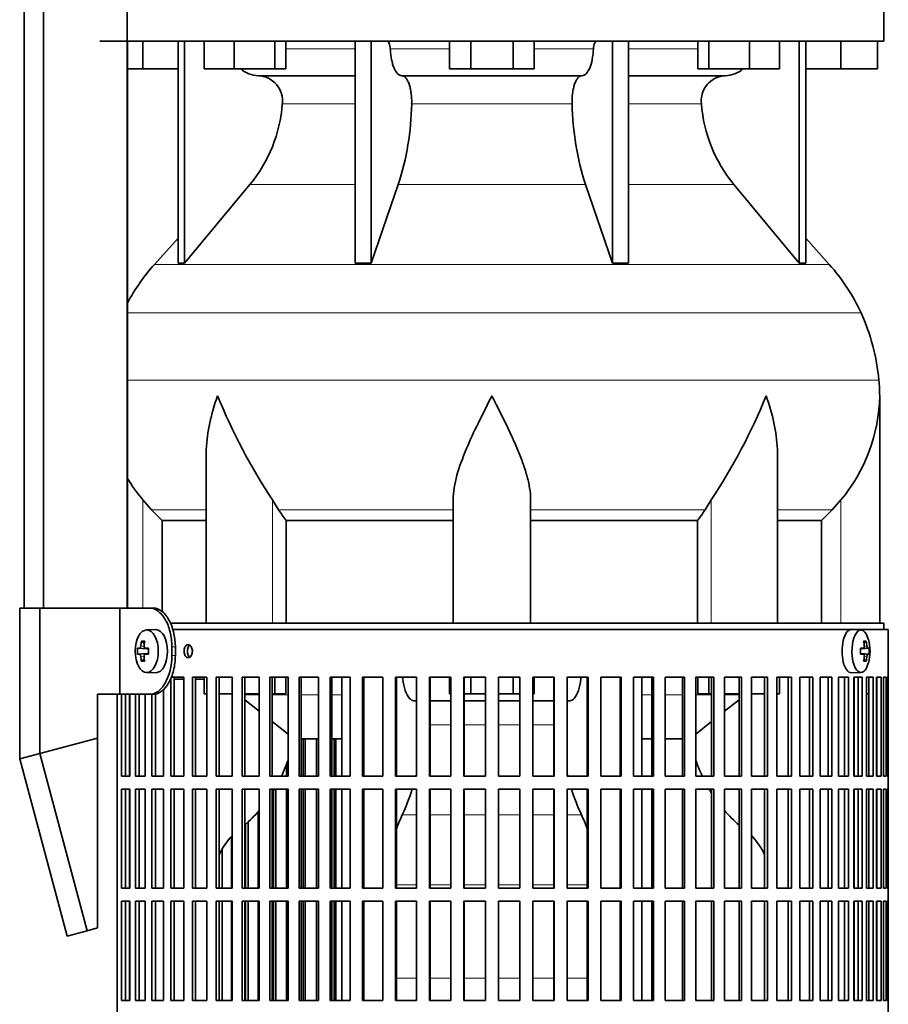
# Model space of a CAD drawing. Header units: millimetres. Extents: x 160 to 768, y -856 to 1288.
# Tile 10 of 14: x 500 to 702, y 231 to 460. Entities that reach past the tile are written whole.
import ezdxf

# ---------------------------------------------------------------- set-up
doc = ezdxf.new("R2010")
doc.units = ezdxf.units.MM
for name, color, linetype in [('LOW_134-3', 7, 'Continuous'), ('M5X8_UNI7687', 7, 'Continuous'), ('VSI134_DIFFUSORE', 7, 'Continuous'), ('VSI134_FILTRO_A', 7, 'Continuous'), ('VSI134_FILTRO_B', 7, 'Continuous'), ('VSI134_SUPPORTO_', 7, 'Continuous'), ('VSI134_TERMINALE', 7, 'Continuous')]:
    doc.layers.add(name, color=color, linetype=linetype)

# ---------------------------------------------------------------- blocks, each defined once
blk = doc.blocks.new('SE3')
at = {"layer": 'LOW_134-3', "color": 7, "linetype": 'Continuous', "lineweight": 35}
for p, q in [((501.38, 323.18), (501.38, 774.68)), ((505.93, 323.18), (505.93, 774.68)), ((525.31, 774.68), (525.31, 323.18)), ((525.38, 454.68), (525.38, 323.18))]:
    blk.add_line(p, q, dxfattribs=at)
at = {"layer": 'M5X8_UNI7687', "color": 7, "linetype": 'Continuous', "lineweight": 35}
for p, q in [((531.9, 318.18), (529.8, 318.11)), ((695.62, 318.11), (693.35, 318.18)), ((528.64, 315.52), (529.3, 314.98)), ((696.79, 315.52), (696.28, 315.13)), ((527.74, 313.88), (529.97, 313.72)), ((529.48, 313.89), (530.28, 313.81)), ((695.51, 313.83), (696.18, 313.89)), ((697.48, 313.88), (695.51, 313.73)), ((527.74, 312.49), (529.97, 312.65)), ((528.64, 310.85), (529.3, 311.39)), ((530.28, 312.56), (529.48, 312.47)), ((697.48, 312.49), (695.51, 312.63)), ((696.18, 312.47), (695.51, 312.54)), ((696.79, 310.85), (696.28, 311.24)), ((529.8, 308.25), (531.9, 308.18)), ((693.35, 308.18), (695.62, 308.25))]:
    blk.add_line(p, q, dxfattribs=at)
at = {"layer": 'M5X8_UNI7687', "color": 4, "linetype": 'Continuous', "lineweight": 9}
for p, q in [((529.97, 313.72), (528.19, 313.89)), ((528.46, 314.39), (529.25, 314.31)), ((529.5, 313.89), (530.28, 313.81)), ((697.19, 313.89), (695.51, 313.74)), ((695.51, 313.83), (696.17, 313.89)), ((696.37, 314.34), (696.98, 314.39)), ((528.19, 312.47), (529.97, 312.65)), ((529.24, 312.05), (528.46, 311.98)), ((530.28, 312.56), (529.5, 312.47)), ((695.51, 312.63), (697.19, 312.47)), ((696.17, 312.47), (695.51, 312.54)), ((696.98, 311.98), (696.37, 312.03))]:
    blk.add_line(p, q, dxfattribs=at)
at = {"layer": 'M5X8_UNI7687', "color": 7, "linetype": 'Continuous', "lineweight": 35}
for centre, radius, start, end in [((687.71, 313.18), 10, 343.7273, 16.2727), ((536.99, 313.18), 9.27, 175.7167, 184.2833), ((688.08, 313.18), 9.42, 355.7871, 4.2129)]:
    blk.add_arc(centre, radius, start, end, dxfattribs=at)
blk.add_ellipse((529.85, 313.18), major_axis=(0, 4.93), ratio=0.544639, dxfattribs=at)
for centre, major_axis, ratio, start_param, end_param in [((531.95, 313.18), (0, 5), 0.544639, 0, 0.01805), ((531.95, 313.18), (0, 5), 0.544639, 3.141593, 6.283185), ((693.32, 313.18), (0, 5), 0.422618, 0, 3.154553), ((695.59, 313.18), (0, -4.93), 0.422618, 2.175256, 6.283185), ((537.22, 313.18), (0, 10), 0.882948, 1.335108, 1.449667), ((535.3, 310.12), (-7.92, 4.79), 0.318449, -0.559729, -0.410036), ((537.05, 313.18), (0, 10), 0.788011, 1.335108, 1.449667), ((689.71, 310.12), (7.75, 5.06), 0.247104, 0.286808, 0.4365), ((687.78, 313.18), (0, 10), 0.866025, 4.833518, 4.948078), ((687.65, 313.18), (0, 10), 0.939693, 4.833518, 4.948078), ((537.14, 313.03), (-9.97, 0.73), 0.047468, -0.453089, -0.33853), ((537.14, 313.03), (-9.97, 0.73), 0.047468, -0.809907, -0.695348), ((529.96, 314.22), (0.975, -0.099), 0.510424, 4.771824, 5.100533), ((533.63, 313.18), (0, 9.26), 0.361923, 1.49595, 1.645642), ((687.72, 313.03), (9.97, 0.79), 0.036834, 0.556003, 0.670562), ((691, 313.18), (0, -9.26), 0.488139, 1.49595, 1.645642), ((687.72, 313.03), (9.97, 0.79), 0.036834, 0.199185, 0.313745), ((537.14, 313.34), (-9.97, -0.73), 0.047468, 0.33853, 0.453089), ((537.22, 313.18), (0, -10), 0.882948, 4.833518, 4.948078), ((535.3, 316.25), (-7.92, -4.79), 0.318449, 0.410036, 0.559729), ((537.05, 313.18), (0, -10), 0.788011, 4.833518, 4.948078), ((537.14, 313.34), (-9.97, -0.73), 0.047468, 0.695348, 0.809907), ((529.96, 312.15), (0.975, 0.099), 0.510424, 1.182652, 1.511361), ((687.72, 313.34), (9.97, -0.79), 0.036834, -0.670562, -0.556003), ((687.78, 313.18), (0, -10), 0.866025, 1.335108, 1.449667), ((689.71, 316.25), (7.75, -5.06), 0.247104, -0.4365, -0.286808), ((687.65, 313.18), (0, -10), 0.939693, 1.335108, 1.449667), ((687.72, 313.34), (9.97, -0.79), 0.036834, -0.313745, -0.199185), ((695.59, 313.18), (0, -4.93), 0.422618, 0, 0.966337)]:
    blk.add_ellipse(centre, major_axis=major_axis, ratio=ratio, start_param=start_param, end_param=end_param, dxfattribs=at)
for points in [[(528.19, 313.89), (528.19, 313.89), (528.21, 313.9), (528.23, 313.9), (528.25, 313.92), (528.27, 313.93), (528.29, 313.95), (528.32, 313.98), (528.34, 314.01), (528.36, 314.04), (528.37, 314.08), (528.39, 314.12), (528.41, 314.16), (528.42, 314.2), (528.43, 314.25), (528.44, 314.29), (528.45, 314.34), (528.46, 314.37), (528.46, 314.39)], [(529.23, 314.39), (529.23, 314.37), (529.23, 314.34), (529.23, 314.29), (529.23, 314.25), (529.24, 314.2), (529.25, 314.16), (529.26, 314.12), (529.27, 314.08), (529.29, 314.04), (529.31, 314.01), (529.33, 313.98), (529.36, 313.95), (529.38, 313.93), (529.41, 313.92), (529.44, 313.9), (529.47, 313.9), (529.49, 313.89), (529.5, 313.89)], [(696.17, 313.89), (696.18, 313.89), (696.2, 313.9), (696.22, 313.9), (696.24, 313.92), (696.27, 313.93), (696.29, 313.95), (696.31, 313.98), (696.32, 314.01), (696.34, 314.04), (696.35, 314.08), (696.36, 314.12), (696.37, 314.16), (696.38, 314.2), (696.38, 314.25), (696.38, 314.29), (696.38, 314.34), (696.38, 314.37), (696.38, 314.39)], [(696.98, 314.39), (696.98, 314.37), (696.99, 314.34), (696.99, 314.29), (697, 314.25), (697.01, 314.2), (697.02, 314.16), (697.04, 314.12), (697.05, 314.08), (697.06, 314.04), (697.08, 314.01), (697.1, 313.98), (697.11, 313.95), (697.13, 313.93), (697.14, 313.92), (697.16, 313.9), (697.17, 313.9), (697.18, 313.89), (697.19, 313.89)], [(528.46, 311.98), (528.46, 311.99), (528.45, 312.03), (528.44, 312.07), (528.43, 312.12), (528.42, 312.16), (528.41, 312.21), (528.39, 312.25), (528.37, 312.29), (528.36, 312.33), (528.34, 312.36), (528.32, 312.39), (528.29, 312.41), (528.27, 312.43), (528.25, 312.45), (528.23, 312.46), (528.21, 312.47), (528.19, 312.47), (528.19, 312.47)], [(529.5, 312.47), (529.49, 312.47), (529.47, 312.47), (529.44, 312.46), (529.41, 312.45), (529.38, 312.43), (529.36, 312.41), (529.33, 312.39), (529.31, 312.36), (529.29, 312.33), (529.27, 312.29), (529.26, 312.25), (529.25, 312.21), (529.24, 312.16), (529.23, 312.12), (529.23, 312.07), (529.23, 312.03), (529.23, 311.99), (529.23, 311.98)], [(696.38, 311.98), (696.38, 311.99), (696.38, 312.03), (696.38, 312.07), (696.38, 312.12), (696.38, 312.16), (696.37, 312.21), (696.36, 312.25), (696.35, 312.29), (696.34, 312.33), (696.32, 312.36), (696.31, 312.39), (696.29, 312.41), (696.27, 312.43), (696.24, 312.45), (696.22, 312.46), (696.2, 312.47), (696.18, 312.47), (696.17, 312.47)], [(697.19, 312.47), (697.18, 312.47), (697.17, 312.47), (697.16, 312.46), (697.14, 312.45), (697.13, 312.43), (697.11, 312.41), (697.1, 312.39), (697.08, 312.36), (697.06, 312.33), (697.05, 312.29), (697.04, 312.25), (697.02, 312.21), (697.01, 312.16), (697, 312.12), (696.99, 312.07), (696.99, 312.03), (696.98, 311.99), (696.98, 311.98)]]:
    blk.add_open_spline(points, degree=3, dxfattribs=at)
at = {"layer": 'VSI134_DIFFUSORE', "color": 7, "linetype": 'Continuous', "lineweight": 35}
for p, q in [((700.94, 454.68), (700.94, 464.68)), ((518.94, 454.68), (700.94, 454.68)), ((528.94, 448.28), (528.94, 454.68)), ((537.12, 454.68), (537.12, 403.23)), ((538.65, 454.68), (538.65, 403.23)), ((543.19, 448.28), (543.19, 454.68)), ((550.13, 448.28), (550.13, 454.68)), ((559.61, 448.28), (559.61, 454.68)), ((562.15, 448.28), (562.15, 454.68)), ((578.25, 454.68), (578.25, 403.23)), ((581.94, 454.68), (581.94, 403.23)), ((600.13, 448.28), (600.13, 454.68)), ((605.04, 448.28), (605.04, 454.68)), ((614.85, 448.28), (614.85, 454.68)), ((619.76, 448.28), (619.76, 454.68)), ((637.95, 454.68), (637.95, 403.23)), ((641.64, 454.68), (641.64, 403.23)), ((657.74, 448.28), (657.74, 454.68)), ((660.28, 448.28), (660.28, 454.68)), ((669.76, 448.28), (669.76, 454.68)), ((676.7, 448.28), (676.7, 454.68)), ((681.24, 454.68), (681.24, 403.23)), ((682.77, 454.68), (682.77, 403.23)), ((690.94, 448.28), (690.94, 454.68)), ((699.44, 448.28), (699.44, 454.68)), ((528.94, 448.28), (525.38, 448.28)), ((537.12, 448.28), (528.94, 448.28)), ((550.13, 448.28), (543.19, 448.28)), ((559.61, 448.28), (550.13, 448.28)), ((562.15, 448.28), (559.61, 448.28)), ((605.04, 448.28), (600.13, 448.28)), ((614.85, 448.28), (605.04, 448.28)), ((619.76, 448.28), (614.85, 448.28)), ((660.28, 448.28), (657.74, 448.28)), ((669.76, 448.28), (660.28, 448.28)), ((676.7, 448.28), (669.76, 448.28)), ((690.94, 448.28), (682.77, 448.28)), ((699.44, 448.28), (690.94, 448.28)), ((555.77, 446.68), (578.25, 446.68)), ((589.04, 446.68), (630.85, 446.68)), ((641.64, 446.68), (664.12, 446.68)), ((538.65, 403.23), (553.8, 421.44)), ((581.94, 403.23), (588.22, 421.44)), ((631.67, 421.44), (637.95, 403.23)), ((666.09, 421.44), (681.24, 403.23)), ((537.12, 409), (531.65, 402.93)), ((688.24, 402.93), (682.77, 409)), ((537.12, 403.23), (538.65, 403.23)), ((578.25, 403.23), (581.94, 403.23)), ((637.95, 403.23), (641.64, 403.23)), ((681.24, 403.23), (682.77, 403.23)), ((699.94, 319.68), (699.94, 372.42)), ((543.67, 359.04), (543.67, 319.68)), ((676.22, 319.68), (676.22, 359.04)), ((530.96, 345.98), (528.94, 348.28)), ((560.45, 345.98), (559.03, 348.28)), ((600.94, 319.68), (600.94, 348.28)), ((618.94, 319.68), (618.94, 348.28)), ((660.86, 348.28), (659.43, 345.98)), ((690.94, 348.28), (688.93, 345.98)), ((533.47, 343.54), (543.67, 343.54)), ((533.47, 322.32), (533.47, 343.54)), ((562.23, 343.54), (600.94, 343.54)), ((562.23, 319.68), (562.23, 343.54)), ((618.94, 343.54), (657.65, 343.54)), ((657.65, 343.54), (657.65, 319.68)), ((676.22, 343.54), (686.42, 343.54)), ((686.42, 343.54), (686.42, 319.68))]:
    blk.add_line(p, q, dxfattribs=at)
at = {"layer": 'VSI134_DIFFUSORE', "color": 4, "linetype": 'Continuous', "lineweight": 9}
for p, q in [((562.15, 452.91), (578.25, 452.91)), ((586.37, 452.91), (600.13, 452.91)), ((619.76, 452.91), (633.52, 452.91)), ((641.64, 452.91), (657.74, 452.91)), ((578.25, 440.14), (561.32, 440.14)), ((628.56, 440.14), (591.33, 440.14)), ((658.57, 440.14), (641.64, 440.14)), ((553.8, 421.44), (578.25, 421.44)), ((588.22, 421.44), (631.67, 421.44)), ((641.64, 421.44), (666.09, 421.44)), ((531.65, 402.93), (688.24, 402.93)), ((695.61, 391.67), (525.38, 391.67)), ((525.38, 376.04), (699.77, 376.04)), ((528.94, 323.18), (528.94, 348.28)), ((559.03, 319.68), (559.03, 348.28)), ((660.86, 319.68), (660.86, 348.28)), ((690.94, 319.68), (690.94, 348.28)), ((543.67, 345.98), (530.96, 345.98)), ((600.94, 345.98), (560.45, 345.98)), ((618.94, 345.98), (659.43, 345.98)), ((676.22, 345.98), (688.93, 345.98))]:
    blk.add_line(p, q, dxfattribs=at)
at = {"layer": 'VSI134_DIFFUSORE', "color": 7, "linetype": 'Continuous', "lineweight": 35}
for centre, radius, start, end in [((556, 453.36), 6.68, 229.5852, 268.0094), ((663.89, 453.36), 6.68, 271.9979, 310.3729), ((555.49, 440.82), 5.87, 353.3223, 87.2173), ((664.38, 440.84), 5.85, 92.5772, 186.8833), ((528.01, 442.66), 33.4, 320.5472, 355.6594), ((526.38, 441.34), 64.97, 342.1602, 358.9354), ((695.02, 441.59), 66.48, 181.2569, 197.6475), ((691.98, 442.71), 33.51, 184.3996, 219.3938), ((564.34, 373.48), 44, 138, 152.3158), ((655.54, 373.48), 44, 24.4088, 42), ((650.99, 371.42), 49, 5.4174, 24.4088), ((661.44, 372.41), 38.5, 359.9861, 5.4174), ((672.13, 423.35), 135.74, 202.0412, 213.5763), ((547.76, 423.35), 135.74, 326.4237, 337.9588), ((661.25, 373.09), 38.7, 320.1094, 358.9842), ((558.64, 373.09), 38.7, 210.5496, 219.8906), ((593.57, 368.2), 39.88, 213.8582, 218.2062), ((626.32, 368.2), 39.88, 321.7938, 326.1418)]:
    blk.add_arc(centre, radius, start, end, dxfattribs=at)
for points, knots in [([(585.61, 454.68), (585.66, 454.68), (585.7, 454.67), (585.8, 454.63), (585.84, 454.6), (585.97, 454.47), (586.05, 454.34), (586.19, 454.01), (586.25, 453.82), (586.33, 453.39), (586.36, 453.15), (586.37, 452.91)], [0, 0, 0, 0, 0.125, 0.125, 0.25, 0.25, 0.5, 0.5, 0.75, 0.75, 1, 1, 1, 1]), ([(633.52, 452.91), (633.53, 453.15), (633.55, 453.38), (633.62, 453.71), (633.64, 453.81), (633.7, 454), (633.73, 454.09), (633.8, 454.26), (633.84, 454.33), (633.92, 454.45), (633.96, 454.51), (634.05, 454.6), (634.09, 454.63), (634.18, 454.67), (634.23, 454.68), (634.28, 454.68)], [0, 0, 0, 0, 0.25, 0.25, 0.375, 0.375, 0.5, 0.5, 0.625, 0.625, 0.75, 0.75, 0.875, 0.875, 1, 1, 1, 1]), ([(589.04, 446.68), (588.87, 446.68), (588.71, 446.72), (588.47, 446.84), (588.39, 446.89), (588.23, 447), (588.16, 447.07), (587.93, 447.29), (587.78, 447.48), (587.5, 447.93), (587.37, 448.18), (587.13, 448.74), (587.02, 449.06), (586.82, 449.73), (586.73, 450.09), (586.58, 450.84), (586.52, 451.24), (586.42, 452.06), (586.39, 452.48), (586.37, 452.91)], [0, 0, 0, 0, 0.125, 0.125, 0.1875, 0.1875, 0.25, 0.25, 0.375, 0.375, 0.5, 0.5, 0.625, 0.625, 0.75, 0.75, 0.875, 0.875, 1, 1, 1, 1]), ([(633.52, 452.91), (633.44, 451.2), (633.13, 449.6), (632.15, 447.33), (631.5, 446.68), (630.85, 446.68)], [0, 0, 0, 0, 0.5, 0.5, 1, 1, 1, 1]), ([(589.04, 446.68), (589.12, 446.68), (589.2, 446.67), (589.35, 446.63), (589.43, 446.6), (589.67, 446.47), (589.82, 446.34), (590.11, 446), (590.25, 445.8), (590.44, 445.44), (590.5, 445.31), (590.62, 445.03), (590.68, 444.88), (590.84, 444.42), (590.94, 444.09), (591.06, 443.55), (591.1, 443.37), (591.16, 442.99), (591.19, 442.8), (591.27, 442.21), (591.31, 441.8), (591.34, 440.97), (591.35, 440.55), (591.33, 440.14)], [0, 0, 0, 0, 0.0625, 0.0625, 0.125, 0.125, 0.25, 0.25, 0.375, 0.375, 0.4375, 0.4375, 0.5, 0.5, 0.625, 0.625, 0.6875, 0.6875, 0.75, 0.75, 0.875, 0.875, 1, 1, 1, 1]), ([(628.56, 440.14), (628.54, 440.55), (628.54, 440.97), (628.57, 441.59), (628.59, 441.79), (628.62, 442.2), (628.64, 442.4), (628.72, 442.99), (628.79, 443.37), (628.91, 443.91), (628.95, 444.08), (629.05, 444.42), (629.15, 444.74), (629.26, 445.03), (629.38, 445.3), (629.45, 445.44), (629.64, 445.8), (629.78, 446.01), (630.07, 446.34), (630.22, 446.47), (630.54, 446.64), (630.69, 446.68), (630.85, 446.68)], [0, 0, 0, 0, 0.125, 0.125, 0.1875, 0.1875, 0.25, 0.25, 0.375, 0.375, 0.4375, 0.4375, 0.5, 0.5625, 0.5625, 0.625, 0.625, 0.75, 0.75, 0.875, 0.875, 1, 1, 1, 1]), ([(543.67, 359.03), (543.67, 359.35), (543.67, 359.68), (543.82, 364.05), (544.81, 368.26), (546.3, 372.41)], [0.4601729, 0.4601729, 0.4601729, 0.4601729, 0.5, 0.5, 1, 1, 1, 1]), ([(600.94, 348.28), (600.94, 350.11), (601.3, 352.05), (602.4, 355.99), (603.15, 358), (604.86, 362.1), (605.82, 364.14), (607.32, 367.22), (607.84, 368.25), (608.88, 370.32), (609.42, 371.38), (609.94, 372.41)], [0, 0, 0, 0, 0.25, 0.25, 0.5, 0.5, 0.75, 0.75, 0.875, 0.875, 1, 1, 1, 1]), ([(618.94, 348.28), (618.94, 349.19), (618.85, 350.13), (618.54, 352.03), (618.32, 353), (617.91, 354.48), (617.76, 354.98), (617.44, 355.98), (617.26, 356.48), (616.72, 357.98), (616.33, 358.99), (615.48, 361.02), (615.03, 362.04), (614.08, 364.09), (613.59, 365.13), (612.57, 367.21), (612.06, 368.24), (611.27, 369.8), (611.01, 370.32), (610.61, 371.1), (610.48, 371.36), (610.21, 371.89), (610.08, 372.15), (609.94, 372.41)], [0, 0, 0, 0, 0.125, 0.125, 0.25, 0.25, 0.3125, 0.3125, 0.375, 0.375, 0.5, 0.5, 0.625, 0.625, 0.75, 0.75, 0.875, 0.875, 0.9375, 0.9375, 0.96875, 0.96875, 1, 1, 1, 1]), ([(676.22, 359.03), (676.22, 359.35), (676.21, 359.68), (676.06, 364.05), (675.08, 368.26), (673.58, 372.41)], [0.4601729, 0.4601729, 0.4601729, 0.4601729, 0.5, 0.5, 1, 1, 1, 1])]:
    blk.add_open_spline(points, degree=3, knots=knots, dxfattribs=at)
for points in [[(533.47, 343.54), (532.6, 344.32), (531.76, 345.14), (530.96, 345.98)], [(688.93, 345.98), (688.13, 345.14), (687.29, 344.32), (686.42, 343.54)]]:
    blk.add_open_spline(points, degree=3, dxfattribs=at)
at = {"layer": 'VSI134_FILTRO_A', "color": 7, "linetype": 'Continuous', "lineweight": 35}
for p, q in [((701.94, 318.18), (535.85, 318.18)), ((701.94, 117.18), (701.94, 318.18)), ((538.5, 307.18), (535.46, 307.18)), ((535.46, 306.91), (535.46, 284.18)), ((536.25, 307.18), (536.25, 284.18)), ((538.5, 307.18), (538.5, 284.18)), ((540.45, 307.18), (540.45, 284.18)), ((543.83, 307.18), (540.45, 307.18)), ((541.19, 307.18), (541.19, 284.18)), ((543.83, 307.18), (543.83, 284.18)), ((545.97, 307.18), (545.97, 284.18)), ((549.66, 307.18), (545.97, 307.18)), ((546.65, 307.18), (546.65, 284.18)), ((549.66, 307.18), (549.66, 284.18)), ((551.98, 307.18), (551.98, 284.18)), ((555.94, 307.18), (551.98, 307.18)), ((552.58, 307.18), (552.58, 284.18)), ((555.94, 307.18), (555.94, 284.18)), ((558.42, 307.18), (558.42, 284.18)), ((562.64, 307.18), (558.42, 307.18)), ((558.96, 307.18), (558.96, 284.18)), ((562.64, 307.18), (562.64, 284.18)), ((565.26, 307.18), (565.26, 284.18)), ((569.7, 307.18), (565.26, 307.18)), ((565.72, 307.18), (565.72, 284.18)), ((569.7, 307.18), (569.7, 284.18)), ((572.44, 307.18), (572.44, 284.18)), ((577.06, 307.18), (572.44, 307.18)), ((572.82, 307.18), (572.82, 284.18)), ((577.06, 307.18), (577.06, 284.18)), ((579.91, 307.18), (579.91, 284.18)), ((584.67, 307.18), (579.91, 307.18)), ((580.21, 307.18), (580.21, 284.18)), ((584.67, 307.18), (584.67, 284.18)), ((587.6, 307.18), (587.6, 284.18)), ((592.48, 307.18), (587.6, 307.18)), ((587.82, 307.18), (587.82, 284.18)), ((592.48, 307.18), (592.48, 284.18)), ((595.46, 307.18), (595.46, 284.18)), ((600.42, 307.18), (595.46, 307.18)), ((595.59, 307.18), (595.59, 284.18)), ((600.42, 307.18), (600.42, 284.18)), ((603.44, 307.18), (603.44, 284.18)), ((608.43, 307.18), (603.44, 307.18)), ((603.48, 307.18), (603.48, 284.18)), ((608.43, 307.18), (608.43, 284.18)), ((611.46, 307.18), (611.46, 284.18)), ((616.45, 307.18), (611.46, 307.18)), ((616.41, 307.18), (616.41, 284.18)), ((616.45, 307.18), (616.45, 284.18)), ((619.47, 307.18), (619.47, 284.18)), ((624.43, 307.18), (619.47, 307.18)), ((624.3, 307.18), (624.3, 284.18)), ((624.43, 307.18), (624.43, 284.18)), ((627.41, 307.18), (627.41, 284.18)), ((632.29, 307.18), (627.41, 307.18)), ((632.07, 307.18), (632.07, 284.18)), ((632.29, 307.18), (632.29, 284.18)), ((635.21, 307.18), (635.21, 284.18)), ((639.98, 307.18), (635.21, 307.18)), ((639.68, 307.18), (639.68, 284.18)), ((639.98, 307.18), (639.98, 284.18)), ((642.83, 307.18), (642.83, 284.18)), ((647.45, 307.18), (642.83, 307.18)), ((647.07, 307.18), (647.07, 284.18)), ((647.45, 307.18), (647.45, 284.18)), ((650.19, 307.18), (650.19, 284.18)), ((654.63, 307.18), (650.19, 307.18)), ((654.17, 307.18), (654.17, 284.18)), ((654.63, 307.18), (654.63, 284.18)), ((657.25, 307.18), (657.25, 284.18)), ((661.47, 307.18), (657.25, 307.18)), ((660.93, 307.18), (660.93, 284.18)), ((661.47, 307.18), (661.47, 284.18)), ((663.95, 307.18), (663.95, 284.18)), ((667.91, 307.18), (663.95, 307.18)), ((667.3, 307.18), (667.3, 284.18)), ((667.91, 307.18), (667.91, 284.18)), ((670.23, 307.18), (670.23, 284.18)), ((673.92, 307.18), (670.23, 307.18)), ((673.24, 307.18), (673.24, 284.18)), ((673.92, 307.18), (673.92, 284.18)), ((679.44, 307.18), (676.06, 307.18)), ((676.06, 307.18), (676.06, 284.18)), ((678.7, 307.18), (678.7, 284.18)), ((679.44, 307.18), (679.44, 284.18)), ((684.43, 307.18), (681.38, 307.18)), ((681.38, 307.18), (681.38, 284.18)), ((683.63, 307.18), (683.63, 284.18)), ((684.43, 307.18), (684.43, 284.18)), ((688.85, 307.18), (686.16, 307.18)), ((686.16, 307.18), (686.16, 284.18)), ((688.01, 307.18), (688.01, 284.18)), ((688.85, 307.18), (688.85, 284.18)), ((692.67, 307.18), (690.36, 307.18)), ((690.36, 307.18), (690.36, 284.18)), ((691.79, 307.18), (691.79, 284.18)), ((692.67, 307.18), (692.67, 284.18)), ((695.87, 307.18), (693.95, 307.18)), ((693.95, 307.18), (693.95, 284.18)), ((694.94, 307.18), (694.94, 284.18)), ((695.87, 307.18), (695.87, 284.18)), ((698.41, 307.18), (696.9, 307.18)), ((696.9, 307.18), (696.9, 284.18)), ((697.45, 307.18), (697.45, 284.18)), ((698.41, 307.18), (698.41, 284.18)), ((700.27, 307.18), (699.19, 307.18)), ((699.19, 307.18), (699.19, 284.18)), ((699.29, 307.18), (699.29, 284.18)), ((700.27, 307.18), (700.27, 284.18)), ((701.45, 307.18), (700.8, 307.18)), ((700.8, 307.18), (700.8, 284.18)), ((701.45, 307.18), (701.45, 284.18)), ((701.93, 307.18), (701.71, 307.18)), ((701.71, 307.18), (701.71, 284.18)), ((701.93, 307.18), (701.93, 284.18)), ((533.72, 304.28), (533.72, 284.18)), ((522.96, 303.18), (522.96, 125.96)), ((524.02, 303.18), (524.02, 284.18)), ((524.95, 303.18), (524.95, 284.18)), ((525.94, 303.18), (525.94, 284.18)), ((527.22, 303.18), (527.22, 284.18)), ((528.1, 303.18), (528.1, 284.18)), ((529.52, 303.18), (529.52, 284.18)), ((531.04, 303.18), (531.04, 284.18)), ((531.88, 303.28), (531.88, 284.18)), ((525.94, 284.18), (524.02, 284.18)), ((529.52, 284.18), (527.22, 284.18)), ((533.72, 284.18), (531.04, 284.18)), ((538.5, 284.18), (535.46, 284.18)), ((543.83, 284.18), (540.45, 284.18)), ((549.66, 284.18), (545.97, 284.18)), ((555.94, 284.18), (551.98, 284.18)), ((562.64, 284.18), (558.42, 284.18)), ((569.7, 284.18), (565.26, 284.18)), ((577.06, 284.18), (572.44, 284.18)), ((584.67, 284.18), (579.91, 284.18)), ((592.48, 284.18), (587.6, 284.18)), ((600.42, 284.18), (595.46, 284.18)), ((608.43, 284.18), (603.44, 284.18)), ((616.45, 284.18), (611.46, 284.18)), ((624.43, 284.18), (619.47, 284.18)), ((632.29, 284.18), (627.41, 284.18)), ((639.98, 284.18), (635.21, 284.18)), ((647.45, 284.18), (642.83, 284.18)), ((654.63, 284.18), (650.19, 284.18)), ((661.47, 284.18), (657.25, 284.18)), ((667.91, 284.18), (663.95, 284.18)), ((673.92, 284.18), (670.23, 284.18)), ((679.44, 284.18), (676.06, 284.18)), ((684.43, 284.18), (681.38, 284.18)), ((688.85, 284.18), (686.16, 284.18)), ((692.67, 284.18), (690.36, 284.18)), ((695.87, 284.18), (693.95, 284.18)), ((698.41, 284.18), (696.9, 284.18)), ((700.27, 284.18), (699.19, 284.18)), ((701.45, 284.18), (700.8, 284.18)), ((701.93, 284.18), (701.71, 284.18)), ((524.02, 281.18), (524.02, 258.18)), ((525.94, 281.18), (524.02, 281.18)), ((524.95, 281.18), (524.95, 258.18)), ((525.94, 281.18), (525.94, 258.18)), ((527.22, 281.18), (527.22, 258.18)), ((529.52, 281.18), (527.22, 281.18)), ((528.1, 281.18), (528.1, 258.18)), ((529.52, 281.18), (529.52, 258.18)), ((531.04, 281.18), (531.04, 258.18)), ((533.72, 281.18), (531.04, 281.18)), ((531.88, 281.18), (531.88, 258.18)), ((533.72, 281.18), (533.72, 258.18)), ((535.46, 281.18), (535.46, 258.18)), ((538.5, 281.18), (535.46, 281.18)), ((536.25, 281.18), (536.25, 258.18)), ((538.5, 281.18), (538.5, 258.18)), ((540.45, 281.18), (540.45, 258.18)), ((543.83, 281.18), (540.45, 281.18)), ((541.19, 281.18), (541.19, 258.18)), ((543.83, 281.18), (543.83, 258.18)), ((545.97, 281.18), (545.97, 258.18)), ((549.66, 281.18), (545.97, 281.18)), ((546.65, 281.18), (546.65, 258.18)), ((549.66, 281.18), (549.66, 258.18)), ((551.98, 281.18), (551.98, 258.18)), ((555.94, 281.18), (551.98, 281.18)), ((552.58, 281.18), (552.58, 258.18)), ((555.94, 281.18), (555.94, 258.18)), ((558.42, 281.18), (558.42, 258.18)), ((562.64, 281.18), (558.42, 281.18)), ((558.96, 281.18), (558.96, 258.18)), ((562.64, 281.18), (562.64, 258.18)), ((565.26, 281.18), (565.26, 258.18)), ((569.7, 281.18), (565.26, 281.18)), ((565.72, 281.18), (565.72, 258.18)), ((569.7, 281.18), (569.7, 258.18)), ((572.44, 281.18), (572.44, 258.18)), ((577.06, 281.18), (572.44, 281.18)), ((572.82, 281.18), (572.82, 258.18)), ((577.06, 281.18), (577.06, 258.18)), ((579.91, 281.18), (579.91, 258.18)), ((584.67, 281.18), (579.91, 281.18)), ((580.21, 281.18), (580.21, 258.18)), ((584.67, 281.18), (584.67, 258.18)), ((587.6, 281.18), (587.6, 258.18)), ((592.48, 281.18), (587.6, 281.18)), ((587.82, 281.18), (587.82, 258.18)), ((592.48, 281.18), (592.48, 258.18)), ((595.46, 281.18), (595.46, 258.18)), ((600.42, 281.18), (595.46, 281.18)), ((595.59, 281.18), (595.59, 258.18)), ((600.42, 281.18), (600.42, 258.18)), ((603.44, 281.18), (603.44, 258.18)), ((608.43, 281.18), (603.44, 281.18)), ((603.48, 281.18), (603.48, 258.18)), ((608.43, 281.18), (608.43, 258.18)), ((611.46, 281.18), (611.46, 258.18)), ((616.45, 281.18), (611.46, 281.18)), ((616.41, 281.18), (616.41, 258.18)), ((616.45, 281.18), (616.45, 258.18)), ((619.47, 281.18), (619.47, 258.18)), ((624.43, 281.18), (619.47, 281.18)), ((624.3, 281.18), (624.3, 258.18)), ((624.43, 281.18), (624.43, 258.18)), ((627.41, 281.18), (627.41, 258.18)), ((632.29, 281.18), (627.41, 281.18)), ((632.07, 281.18), (632.07, 258.18)), ((632.29, 281.18), (632.29, 258.18)), ((635.21, 281.18), (635.21, 258.18)), ((639.98, 281.18), (635.21, 281.18)), ((639.68, 281.18), (639.68, 258.18)), ((639.98, 281.18), (639.98, 258.18)), ((642.83, 281.18), (642.83, 258.18)), ((647.45, 281.18), (642.83, 281.18)), ((647.07, 281.18), (647.07, 258.18)), ((647.45, 281.18), (647.45, 258.18)), ((650.19, 281.18), (650.19, 258.18)), ((654.63, 281.18), (650.19, 281.18)), ((654.17, 281.18), (654.17, 258.18)), ((654.63, 281.18), (654.63, 258.18)), ((657.25, 281.18), (657.25, 258.18)), ((661.47, 281.18), (657.25, 281.18)), ((660.93, 281.18), (660.93, 258.18)), ((661.47, 281.18), (661.47, 258.18)), ((663.95, 281.18), (663.95, 258.18)), ((667.91, 281.18), (663.95, 281.18)), ((667.3, 281.18), (667.3, 258.18)), ((667.91, 281.18), (667.91, 258.18)), ((670.23, 281.18), (670.23, 258.18)), ((673.92, 281.18), (670.23, 281.18)), ((673.24, 281.18), (673.24, 258.18)), ((673.92, 281.18), (673.92, 258.18)), ((679.44, 281.18), (676.06, 281.18)), ((676.06, 281.18), (676.06, 258.18)), ((678.7, 281.18), (678.7, 258.18)), ((679.44, 281.18), (679.44, 258.18)), ((684.43, 281.18), (681.38, 281.18)), ((681.38, 281.18), (681.38, 258.18)), ((683.63, 281.18), (683.63, 258.18)), ((684.43, 281.18), (684.43, 258.18)), ((688.85, 281.18), (686.16, 281.18)), ((686.16, 281.18), (686.16, 258.18)), ((688.01, 281.18), (688.01, 258.18)), ((688.85, 281.18), (688.85, 258.18)), ((692.67, 281.18), (690.36, 281.18)), ((690.36, 281.18), (690.36, 258.18)), ((691.79, 281.18), (691.79, 258.18)), ((692.67, 281.18), (692.67, 258.18)), ((695.87, 281.18), (693.95, 281.18)), ((693.95, 281.18), (693.95, 258.18)), ((694.94, 281.18), (694.94, 258.18)), ((695.87, 281.18), (695.87, 258.18)), ((698.41, 281.18), (696.9, 281.18)), ((696.9, 281.18), (696.9, 258.18)), ((697.45, 281.18), (697.45, 258.18)), ((698.41, 281.18), (698.41, 258.18)), ((700.27, 281.18), (699.19, 281.18)), ((699.19, 281.18), (699.19, 258.18)), ((699.29, 281.18), (699.29, 258.18)), ((700.27, 281.18), (700.27, 258.18)), ((701.45, 281.18), (700.8, 281.18)), ((700.8, 281.18), (700.8, 258.18)), ((701.45, 281.18), (701.45, 258.18)), ((701.93, 281.18), (701.71, 281.18)), ((701.71, 281.18), (701.71, 258.18)), ((701.93, 281.18), (701.93, 258.18)), ((525.94, 258.18), (524.02, 258.18)), ((529.52, 258.18), (527.22, 258.18)), ((533.72, 258.18), (531.04, 258.18)), ((538.5, 258.18), (535.46, 258.18)), ((543.83, 258.18), (540.45, 258.18)), ((549.66, 258.18), (545.97, 258.18)), ((555.94, 258.18), (551.98, 258.18)), ((562.64, 258.18), (558.42, 258.18)), ((569.7, 258.18), (565.26, 258.18)), ((577.06, 258.18), (572.44, 258.18)), ((584.67, 258.18), (579.91, 258.18)), ((592.48, 258.18), (587.6, 258.18)), ((600.42, 258.18), (595.46, 258.18)), ((608.43, 258.18), (603.44, 258.18)), ((616.45, 258.18), (611.46, 258.18)), ((624.43, 258.18), (619.47, 258.18)), ((632.29, 258.18), (627.41, 258.18)), ((639.98, 258.18), (635.21, 258.18)), ((647.45, 258.18), (642.83, 258.18)), ((654.63, 258.18), (650.19, 258.18)), ((661.47, 258.18), (657.25, 258.18)), ((667.91, 258.18), (663.95, 258.18)), ((673.92, 258.18), (670.23, 258.18)), ((679.44, 258.18), (676.06, 258.18)), ((684.43, 258.18), (681.38, 258.18)), ((688.85, 258.18), (686.16, 258.18)), ((692.67, 258.18), (690.36, 258.18)), ((695.87, 258.18), (693.95, 258.18)), ((698.41, 258.18), (696.9, 258.18)), ((700.27, 258.18), (699.19, 258.18)), ((701.45, 258.18), (700.8, 258.18)), ((701.93, 258.18), (701.71, 258.18)), ((524.02, 255.18), (524.02, 232.18)), ((525.94, 255.18), (524.02, 255.18)), ((524.95, 255.18), (524.95, 232.18)), ((525.94, 255.18), (525.94, 232.18)), ((527.22, 255.18), (527.22, 232.18)), ((529.52, 255.18), (527.22, 255.18)), ((528.1, 255.18), (528.1, 232.18)), ((529.52, 255.18), (529.52, 232.18)), ((531.04, 255.18), (531.04, 232.18)), ((533.72, 255.18), (531.04, 255.18)), ((531.88, 255.18), (531.88, 232.18)), ((533.72, 255.18), (533.72, 232.18)), ((535.46, 255.18), (535.46, 232.18)), ((538.5, 255.18), (535.46, 255.18)), ((536.25, 255.18), (536.25, 232.18)), ((538.5, 255.18), (538.5, 232.18)), ((540.45, 255.18), (540.45, 232.18)), ((543.83, 255.18), (540.45, 255.18)), ((541.19, 255.18), (541.19, 232.18)), ((543.83, 255.18), (543.83, 232.18)), ((545.97, 255.18), (545.97, 232.18)), ((549.66, 255.18), (545.97, 255.18)), ((546.65, 255.18), (546.65, 232.18)), ((549.66, 255.18), (549.66, 232.18)), ((551.98, 255.18), (551.98, 232.18)), ((555.94, 255.18), (551.98, 255.18)), ((552.58, 255.18), (552.58, 232.18)), ((555.94, 255.18), (555.94, 232.18)), ((558.42, 255.18), (558.42, 232.18)), ((562.64, 255.18), (558.42, 255.18)), ((558.96, 255.18), (558.96, 232.18)), ((562.64, 255.18), (562.64, 232.18)), ((565.26, 255.18), (565.26, 232.18)), ((569.7, 255.18), (565.26, 255.18)), ((565.72, 255.18), (565.72, 232.18)), ((569.7, 255.18), (569.7, 232.18)), ((572.44, 255.18), (572.44, 232.18)), ((577.06, 255.18), (572.44, 255.18)), ((572.82, 255.18), (572.82, 232.18)), ((577.06, 255.18), (577.06, 232.18)), ((579.91, 255.18), (579.91, 232.18)), ((584.67, 255.18), (579.91, 255.18)), ((580.21, 255.18), (580.21, 232.18)), ((584.67, 255.18), (584.67, 232.18)), ((587.6, 255.18), (587.6, 232.18)), ((592.48, 255.18), (587.6, 255.18)), ((587.82, 255.18), (587.82, 232.18)), ((592.48, 255.18), (592.48, 232.18)), ((595.46, 255.18), (595.46, 232.18)), ((600.42, 255.18), (595.46, 255.18)), ((595.59, 255.18), (595.59, 232.18)), ((600.42, 255.18), (600.42, 232.18)), ((603.44, 255.18), (603.44, 232.18)), ((608.43, 255.18), (603.44, 255.18)), ((603.48, 255.18), (603.48, 232.18)), ((608.43, 255.18), (608.43, 232.18)), ((611.46, 255.18), (611.46, 232.18)), ((616.45, 255.18), (611.46, 255.18)), ((616.41, 255.18), (616.41, 232.18)), ((616.45, 255.18), (616.45, 232.18)), ((619.47, 255.18), (619.47, 232.18)), ((624.43, 255.18), (619.47, 255.18)), ((624.3, 255.18), (624.3, 232.18)), ((624.43, 255.18), (624.43, 232.18)), ((627.41, 255.18), (627.41, 232.18)), ((632.29, 255.18), (627.41, 255.18)), ((632.07, 255.18), (632.07, 232.18)), ((632.29, 255.18), (632.29, 232.18)), ((635.21, 255.18), (635.21, 232.18)), ((639.98, 255.18), (635.21, 255.18)), ((639.68, 255.18), (639.68, 232.18)), ((639.98, 255.18), (639.98, 232.18)), ((642.83, 255.18), (642.83, 232.18)), ((647.45, 255.18), (642.83, 255.18)), ((647.07, 255.18), (647.07, 232.18)), ((647.45, 255.18), (647.45, 232.18)), ((650.19, 255.18), (650.19, 232.18)), ((654.63, 255.18), (650.19, 255.18)), ((654.17, 255.18), (654.17, 232.18)), ((654.63, 255.18), (654.63, 232.18)), ((657.25, 255.18), (657.25, 232.18)), ((661.47, 255.18), (657.25, 255.18)), ((660.93, 255.18), (660.93, 232.18)), ((661.47, 255.18), (661.47, 232.18)), ((663.95, 255.18), (663.95, 232.18)), ((667.91, 255.18), (663.95, 255.18)), ((667.3, 255.18), (667.3, 232.18)), ((667.91, 255.18), (667.91, 232.18)), ((670.23, 255.18), (670.23, 232.18)), ((673.92, 255.18), (670.23, 255.18)), ((673.24, 255.18), (673.24, 232.18)), ((673.92, 255.18), (673.92, 232.18)), ((679.44, 255.18), (676.06, 255.18)), ((676.06, 255.18), (676.06, 232.18)), ((678.7, 255.18), (678.7, 232.18)), ((679.44, 255.18), (679.44, 232.18)), ((684.43, 255.18), (681.38, 255.18)), ((681.38, 255.18), (681.38, 232.18)), ((683.63, 255.18), (683.63, 232.18)), ((684.43, 255.18), (684.43, 232.18)), ((688.85, 255.18), (686.16, 255.18)), ((686.16, 255.18), (686.16, 232.18)), ((688.01, 255.18), (688.01, 232.18)), ((688.85, 255.18), (688.85, 232.18)), ((692.67, 255.18), (690.36, 255.18)), ((690.36, 255.18), (690.36, 232.18)), ((691.79, 255.18), (691.79, 232.18)), ((692.67, 255.18), (692.67, 232.18)), ((695.87, 255.18), (693.95, 255.18)), ((693.95, 255.18), (693.95, 232.18)), ((694.94, 255.18), (694.94, 232.18)), ((695.87, 255.18), (695.87, 232.18)), ((698.41, 255.18), (696.9, 255.18)), ((696.9, 255.18), (696.9, 232.18)), ((697.45, 255.18), (697.45, 232.18)), ((698.41, 255.18), (698.41, 232.18)), ((700.27, 255.18), (699.19, 255.18)), ((699.19, 255.18), (699.19, 232.18)), ((699.29, 255.18), (699.29, 232.18)), ((700.27, 255.18), (700.27, 232.18)), ((701.45, 255.18), (700.8, 255.18)), ((700.8, 255.18), (700.8, 232.18)), ((701.45, 255.18), (701.45, 232.18)), ((701.93, 255.18), (701.71, 255.18)), ((701.71, 255.18), (701.71, 232.18)), ((701.93, 255.18), (701.93, 232.18)), ((525.94, 232.18), (524.02, 232.18)), ((529.52, 232.18), (527.22, 232.18)), ((533.72, 232.18), (531.04, 232.18)), ((538.5, 232.18), (535.46, 232.18)), ((543.83, 232.18), (540.45, 232.18)), ((549.66, 232.18), (545.97, 232.18)), ((555.94, 232.18), (551.98, 232.18)), ((562.64, 232.18), (558.42, 232.18)), ((569.7, 232.18), (565.26, 232.18)), ((577.06, 232.18), (572.44, 232.18)), ((584.67, 232.18), (579.91, 232.18)), ((592.48, 232.18), (587.6, 232.18)), ((600.42, 232.18), (595.46, 232.18)), ((608.43, 232.18), (603.44, 232.18)), ((616.45, 232.18), (611.46, 232.18)), ((624.43, 232.18), (619.47, 232.18)), ((632.29, 232.18), (627.41, 232.18)), ((639.98, 232.18), (635.21, 232.18)), ((647.45, 232.18), (642.83, 232.18)), ((654.63, 232.18), (650.19, 232.18)), ((661.47, 232.18), (657.25, 232.18)), ((667.91, 232.18), (663.95, 232.18)), ((673.92, 232.18), (670.23, 232.18)), ((679.44, 232.18), (676.06, 232.18)), ((684.43, 232.18), (681.38, 232.18)), ((688.85, 232.18), (686.16, 232.18)), ((692.67, 232.18), (690.36, 232.18)), ((695.87, 232.18), (693.95, 232.18)), ((698.41, 232.18), (696.9, 232.18)), ((700.27, 232.18), (699.19, 232.18)), ((701.45, 232.18), (700.8, 232.18)), ((701.93, 232.18), (701.71, 232.18))]:
    blk.add_line(p, q, dxfattribs=at)
for points, knots in [([(538.51, 313.18), (538.51, 313.35), (538.53, 313.52), (538.57, 313.68), (538.6, 313.84), (538.65, 313.99), (538.72, 314.12), (538.79, 314.25), (538.87, 314.37), (538.96, 314.46), (539.05, 314.54), (539.15, 314.61), (539.26, 314.65), (539.36, 314.68), (539.47, 314.69), (539.58, 314.67), (539.69, 314.65), (539.79, 314.61), (539.89, 314.53), (539.99, 314.46), (540.08, 314.36), (540.16, 314.24), (540.24, 314.12), (540.3, 313.98), (540.35, 313.83), (540.39, 313.67), (540.42, 313.51), (540.44, 313.34), (540.44, 313.29), (540.44, 313.24), (540.44, 313.18), (540.44, 313.02), (540.42, 312.85), (540.39, 312.69), (540.35, 312.53), (540.3, 312.38), (540.23, 312.25), (540.16, 312.12), (540.07, 312), (539.98, 311.91), (539.89, 311.82), (539.79, 311.76), (539.68, 311.72), (539.57, 311.68), (539.46, 311.67), (539.36, 311.69), (539.25, 311.71), (539.14, 311.76), (539.05, 311.83), (538.95, 311.91), (538.86, 312.01), (538.79, 312.13), (538.71, 312.25), (538.65, 312.39), (538.6, 312.54), (538.56, 312.69), (538.53, 312.86), (538.52, 313.03), (538.52, 313.08), (538.51, 313.13), (538.51, 313.18)], [0, 0, 0, 0, 0.053705, 0.053705, 0.053705, 0.107409, 0.107409, 0.107409, 0.161118, 0.161118, 0.161118, 0.21483, 0.21483, 0.21483, 0.268537, 0.268537, 0.268537, 0.322238, 0.322238, 0.322238, 0.375943, 0.375943, 0.375943, 0.429653, 0.429653, 0.429653, 0.483364, 0.483364, 0.483364, 0.5, 0.5, 0.5, 0.553705, 0.553705, 0.553705, 0.607409, 0.607409, 0.607409, 0.661118, 0.661118, 0.661118, 0.71483, 0.71483, 0.71483, 0.768537, 0.768537, 0.768537, 0.822238, 0.822238, 0.822238, 0.875943, 0.875943, 0.875943, 0.929653, 0.929653, 0.929653, 0.983364, 0.983364, 0.983364, 1, 1, 1, 1]), ([(539.85, 314.56), (539.84, 314.55), (539.83, 314.54), (539.81, 314.53), (539.72, 314.46), (539.63, 314.36), (539.55, 314.24), (539.48, 314.12), (539.42, 313.98), (539.37, 313.83), (539.33, 313.67), (539.3, 313.51), (539.28, 313.34), (539.28, 313.29), (539.28, 313.24), (539.28, 313.18), (539.28, 313.02), (539.3, 312.85), (539.33, 312.69), (539.37, 312.53), (539.42, 312.38), (539.49, 312.25), (539.55, 312.12), (539.64, 312), (539.73, 311.91), (539.76, 311.87), (539.81, 311.84), (539.85, 311.81)], [0.3155206, 0.3155206, 0.3155206, 0.3155206, 0.3222379, 0.3222379, 0.3222379, 0.3759422, 0.3759422, 0.3759422, 0.429653, 0.429653, 0.429653, 0.483364, 0.483364, 0.483364, 0.5, 0.5, 0.5, 0.5537044, 0.5537044, 0.5537044, 0.6074086, 0.6074086, 0.6074086, 0.6611174, 0.6611174, 0.6611174, 0.6840717, 0.6840717, 0.6840717, 0.6840717])]:
    blk.add_open_spline(points, degree=3, knots=knots, dxfattribs=at)
at = {"layer": 'VSI134_FILTRO_B', "color": 7, "linetype": 'Continuous', "lineweight": 35}
for p, q in [((566.13, 292.89), (566.13, 284.18)), ((566.63, 292.89), (566.63, 284.18)), ((569.23, 292.89), (569.23, 284.18)), ((573.34, 292.89), (573.34, 284.18)), ((573.77, 292.89), (573.77, 284.18)), ((562.3, 286.97), (562.3, 284.18)), ((559.82, 281.18), (559.82, 258.18)), ((562.3, 281.18), (562.3, 258.18)), ((566.13, 281.18), (566.13, 258.18)), ((566.63, 281.18), (566.63, 258.18)), ((569.23, 281.18), (569.23, 258.18)), ((573.34, 281.18), (573.34, 258.18)), ((573.77, 281.18), (573.77, 258.18)), ((559.24, 280.72), (559.24, 258.18)), ((555.72, 275.96), (555.72, 258.18)), ((552.74, 272.99), (552.74, 258.18)), ((553.39, 273.57), (553.39, 258.18)), ((549.56, 270.25), (549.56, 258.18)), ((547.39, 267.38), (547.39, 258.18)), ((546.68, 266), (546.68, 258.18)), ((546.68, 255.18), (546.68, 232.18)), ((547.39, 255.18), (547.39, 232.18)), ((549.56, 255.18), (549.56, 232.18)), ((552.74, 255.18), (552.74, 232.18)), ((553.39, 255.18), (553.39, 232.18)), ((555.72, 255.18), (555.72, 232.18)), ((559.24, 255.18), (559.24, 232.18)), ((559.82, 255.18), (559.82, 232.18)), ((562.3, 255.18), (562.3, 232.18)), ((566.13, 255.18), (566.13, 232.18)), ((566.63, 255.18), (566.63, 232.18)), ((569.23, 255.18), (569.23, 232.18)), ((573.34, 255.18), (573.34, 232.18)), ((573.77, 255.18), (573.77, 232.18))]:
    blk.add_line(p, q, dxfattribs=at)
at = {"layer": 'VSI134_SUPPORTO_', "color": 7, "linetype": 'Continuous', "lineweight": 35}
for p, q in [((700.94, 319.68), (535.31, 319.68)), ((700.94, 318.18), (700.94, 319.68)), ((538.5, 306.68), (536.25, 306.68)), ((543.19, 306.68), (541.19, 306.68)), ((543.19, 303.28), (543.19, 307.18)), ((559.61, 303.28), (559.61, 307.18)), ((562.15, 303.28), (562.15, 307.18)), ((575.12, 284.18), (575.12, 307.18)), ((600.13, 303.28), (600.13, 307.18)), ((605.04, 303.28), (605.04, 307.18)), ((614.85, 303.28), (614.85, 307.18)), ((619.76, 303.28), (619.76, 307.18)), ((644.77, 284.18), (644.77, 307.18)), ((657.74, 303.28), (657.74, 307.18)), ((660.28, 303.28), (660.28, 307.18)), ((676.7, 303.28), (676.7, 307.18)), ((694.02, 307.18), (694.02, 284.18)), ((525.87, 303.18), (525.87, 284.18)), ((543.83, 303.28), (543.19, 303.28)), ((549.66, 303.28), (546.65, 303.28)), ((555.94, 303.28), (552.58, 303.28)), ((552.58, 301.9), (555.94, 299.25)), ((559.61, 303.28), (558.96, 303.28)), ((562.15, 303.28), (559.61, 303.28)), ((592.48, 301.68), (591.87, 301.68)), ((600.42, 301.68), (595.59, 301.68)), ((600.42, 303.28), (600.13, 303.28)), ((605.04, 303.28), (603.48, 303.28)), ((608.43, 301.68), (603.48, 301.68)), ((608.43, 303.28), (605.04, 303.28)), ((614.85, 303.28), (611.46, 303.28)), ((616.41, 301.68), (611.46, 301.68)), ((616.41, 303.28), (614.85, 303.28)), ((619.76, 303.28), (619.47, 303.28)), ((624.3, 301.68), (619.47, 301.68)), ((628.01, 301.68), (627.41, 301.68)), ((660.28, 303.28), (657.74, 303.28)), ((660.93, 303.28), (660.28, 303.28)), ((667.3, 303.28), (663.95, 303.28)), ((663.95, 299.25), (667.3, 301.9)), ((673.24, 303.28), (670.23, 303.28)), ((676.7, 303.28), (676.06, 303.28)), ((697.45, 303.28), (696.9, 303.28)), ((699.29, 303.28), (699.19, 303.28)), ((558.96, 296.86), (562.64, 293.95)), ((657.25, 293.95), (660.93, 296.86)), ((565.72, 292.89), (569.7, 292.89)), ((572.82, 292.89), (575.12, 292.89)), ((644.77, 292.89), (647.07, 292.89)), ((650.19, 292.89), (654.17, 292.89)), ((525.87, 281.18), (525.87, 258.18)), ((575.12, 258.18), (575.12, 281.18)), ((644.77, 258.18), (644.77, 281.18)), ((694.02, 281.18), (694.02, 258.18)), ((525.87, 255.18), (525.87, 232.18)), ((575.12, 232.18), (575.12, 255.18)), ((644.77, 232.18), (644.77, 255.18)), ((694.02, 255.18), (694.02, 232.18))]:
    blk.add_line(p, q, dxfattribs=at)
at = {"layer": 'VSI134_SUPPORTO_', "color": 4, "linetype": 'Continuous', "lineweight": 9}
for p, q in [((555.94, 303.03), (552.58, 303.03)), ((562.64, 303.03), (558.96, 303.03)), ((569.7, 303.03), (565.72, 303.03)), ((575.12, 303.03), (572.82, 303.03)), ((647.07, 303.03), (644.77, 303.03)), ((654.17, 303.03), (650.19, 303.03)), ((660.93, 303.03), (657.25, 303.03)), ((667.3, 303.03), (663.95, 303.03)), ((595.59, 296.08), (600.42, 296.08)), ((603.48, 296.08), (608.43, 296.08)), ((611.46, 296.08), (616.41, 296.08)), ((619.47, 296.08), (624.3, 296.08)), ((589.15, 275.24), (592.48, 275.24)), ((595.59, 275.24), (600.42, 275.24)), ((603.48, 275.24), (608.43, 275.24)), ((611.46, 275.24), (616.41, 275.24)), ((619.47, 275.24), (624.3, 275.24)), ((627.41, 275.24), (630.74, 275.24)), ((587.82, 258.95), (592.48, 258.95)), ((595.59, 258.95), (600.42, 258.95)), ((603.48, 258.95), (608.43, 258.95)), ((611.46, 258.95), (616.41, 258.95)), ((619.47, 258.95), (624.3, 258.95)), ((627.41, 258.95), (632.07, 258.95)), ((587.82, 237.3), (592.48, 237.3)), ((595.59, 237.3), (600.42, 237.3)), ((603.48, 237.3), (608.43, 237.3)), ((611.46, 237.3), (616.41, 237.3)), ((619.47, 237.3), (624.3, 237.3)), ((627.41, 237.3), (632.07, 237.3))]:
    blk.add_line(p, q, dxfattribs=at)
at = {"layer": 'VSI134_SUPPORTO_', "color": 7, "linetype": 'Continuous', "lineweight": 35}
for centre, radius, start, end in [((542.7, 296.81), 51.21, 345.7276, 346.5315), ((677.21, 296.81), 51.24, 193.4782, 194.277), ((542.7, 296.81), 51.21, 335.1004, 342.2404), ((677.21, 296.81), 51.24, 197.7563, 204.8944), ((622.51, 260.18), 36.61, 155.6995, 161.152), ((597.39, 260.18), 36.6, 18.895, 24.3032)]:
    blk.add_arc(centre, radius, start, end, dxfattribs=at)
for centre, major_axis, start_param, end_param in [((532.34, 300.14), (0, -35), 1.097453, 1.214155), ((687.55, 300.14), (0, -35), 5.06903, 5.185732), ((532.34, 300.14), (0, -35), 0.967176, 0.998482), ((687.55, 300.14), (0, -35), -0.998482, -0.967176), ((532.34, 300.14), (0, -35), 0.676569, 0.818266), ((687.55, 300.14), (0, -35), 5.464919, 5.606617), ((559.13, 259.41), (0, 15), 0.752814, 1.121918), ((660.76, 259.41), (0, 15), 5.161267, 5.530371)]:
    blk.add_ellipse(centre, major_axis=major_axis, ratio=0.92388, start_param=start_param, end_param=end_param, dxfattribs=at)
for points, knots in [([(589.25, 307.18), (589.26, 307.02), (589.28, 306.86), (589.41, 305.75), (589.59, 304.85), (590.1, 303.34), (590.41, 302.73), (591.11, 301.9), (591.49, 301.68), (591.87, 301.68)], [0.2091858, 0.2091858, 0.2091858, 0.2091858, 0.25, 0.25, 0.5, 0.5, 0.75, 0.75, 1, 1, 1, 1]), ([(628.01, 301.68), (628.4, 301.68), (628.78, 301.9), (629.48, 302.73), (629.79, 303.34), (630.29, 304.85), (630.48, 305.75), (630.61, 306.87), (630.63, 307.02), (630.64, 307.18)], [0, 0, 0, 0, 0.25, 0.25, 0.5, 0.5, 0.75, 0.75, 0.7906554, 0.7906554, 0.7906554, 0.7906554]), ([(592.49, 301.52), (592.46, 301.54), (592.43, 301.56), (592.27, 301.65), (592.13, 301.68), (592, 301.68)], [0.8474962, 0.8474962, 0.8474962, 0.8474962, 0.875, 0.875, 1, 1, 1, 1]), ([(627.4, 301.52), (627.43, 301.54), (627.46, 301.56), (627.62, 301.65), (627.76, 301.68), (627.89, 301.68)], [0.8474962, 0.8474962, 0.8474962, 0.8474962, 0.875, 0.875, 1, 1, 1, 1])]:
    blk.add_open_spline(points, degree=3, knots=knots, dxfattribs=at)
at = {"layer": 'VSI134_TERMINALE', "color": 7, "linetype": 'Continuous', "lineweight": 35}
for p, q in [((500.37, 323.18), (505.05, 323.18)), ((500.37, 288.18), (500.37, 323.18)), ((505.05, 323.18), (523.62, 323.18)), ((505.05, 323.18), (505.05, 289.44)), ((530.62, 323.18), (523.62, 323.18)), ((523.62, 323.18), (523.62, 303.18)), ((530.62, 323.18), (531.43, 323.18)), ((535.69, 314.18), (535.69, 312.18)), ((536.49, 314.18), (536.49, 312.18)), ((518.39, 293.01), (518.39, 303.18)), ((523.62, 303.18), (518.39, 303.18)), ((530.62, 303.18), (523.62, 303.18)), ((531.43, 303.18), (530.62, 303.18)), ((518.39, 293.01), (505.05, 289.44)), ((518.39, 248.97), (518.39, 293.01)), ((505.05, 289.44), (500.37, 288.18)), ((511.38, 247.09), (500.37, 288.18)), ((516.06, 248.35), (505.05, 289.44)), ((516.06, 248.35), (511.38, 247.09)), ((518.39, 248.97), (516.06, 248.35))]:
    blk.add_line(p, q, dxfattribs=at)
at = {"layer": 'VSI134_TERMINALE', "color": 4, "linetype": 'Continuous', "lineweight": 9}
for p, q in [((535.69, 314.18), (536.49, 314.18)), ((536.49, 312.18), (535.69, 312.18))]:
    blk.add_line(p, q, dxfattribs=at)
at = {"layer": 'VSI134_TERMINALE', "color": 7, "linetype": 'Continuous', "lineweight": 35}
for points in [[(535.69, 314.18), (535.69, 315.37), (535.55, 316.54), (535.01, 318.72), (534.62, 319.72), (533.17, 322.21), (531.87, 323.18), (530.62, 323.18)], [(531.43, 323.18), (532.05, 323.18), (532.67, 322.95), (533.88, 322.05), (534.45, 321.38), (535.9, 318.9), (536.49, 316.56), (536.49, 314.18)], [(530.62, 303.18), (531.25, 303.18), (531.87, 303.42), (533.08, 304.32), (533.65, 304.98), (535.1, 307.47), (535.69, 309.8), (535.69, 312.18)], [(536.49, 312.18), (536.49, 310.99), (536.35, 309.83), (535.81, 307.65), (535.42, 306.65), (533.97, 304.16), (532.67, 303.18), (531.43, 303.18)]]:
    blk.add_open_spline(points, degree=3, knots=[0, 0, 0, 0, 0.25, 0.25, 0.5, 0.5, 1, 1, 1, 1], dxfattribs=at)

msp = doc.modelspace()

# ---------------------------------------------------------------- block references
msp.add_blockref('SE3', (0, 0))

doc.saveas('drawing.dxf')
